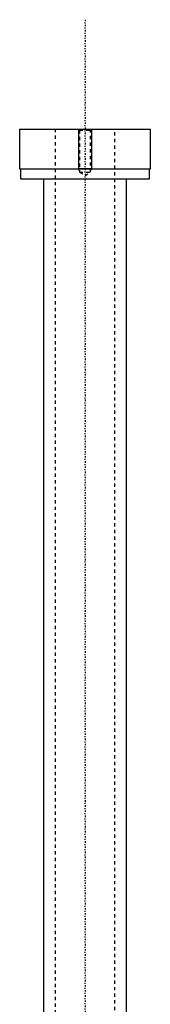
# Model space of a CAD drawing. Extents: x -906 to 156, y -92 to 634.
# Tile 4 of 5: x -870 to -830, y 336 to 634. Entities that reach past the tile are written whole.
import ezdxf

# ---------------------------------------------------------------- set-up
doc = ezdxf.new("R2010")
doc.units = 0
doc.linetypes.add('CENTER', pattern=[1.5, 0.45, -0.5, 0.05, -0.5])
doc.linetypes.add('DASHED', pattern=[2, 1, -1])
for name, color, linetype in [('AM_0', 7, 'CONTINUOUS'), ('AM_10', 7, 'CONTINUOUS'), ('AM_3', 7, 'DASHED'), ('AM_7', 7, 'CENTER')]:
    doc.layers.add(name, color=color, linetype=linetype)

msp = doc.modelspace()

# ---------------------------------------------------------------- linework, layer by layer
at = {"layer": 'AM_0', "color": 7, "linetype": 'CONTINUOUS'}
for p, q in [((-869.75, 600.5), (-869.75, 588.5)), ((-869.75, 600.5), (-830.25, 600.5)), ((-830.25, 588.5), (-830.25, 600.5)), ((-869.75, 588.5), (-830.25, 588.5)), ((-869.5, 588.5), (-869.5, 585.5)), ((-830.5, 585.5), (-830.5, 588.5)), ((-869.5, 585.5), (-830.5, 585.5)), ((-862.5, 585.5), (-862.5, 222.5)), ((-837.5, 222.5), (-837.5, 585.5))]:
    msp.add_line(p, q, dxfattribs=at)
at = {"layer": 'AM_10', "color": 7, "linetype": 'CONTINUOUS'}
for p, q in [((-852, 600.5), (-852, 588.5)), ((-848, 600.5), (-848, 588.5)), ((-848, 588.5), (-852, 588.5)), ((-851.62, 587.84), (-852, 588.5)), ((-848.38, 587.84), (-848, 588.5))]:
    msp.add_line(p, q, dxfattribs=at)
at = {"layer": 'AM_3', "color": 6, "linetype": 'DASHED'}
for p, q in [((-859, 600.5), (-859, -59.5)), ((-852, 600.5), (-851.62, 600.12)), ((-848.38, 600.12), (-848, 600.5)), ((-841, -59.5), (-841, 600.5)), ((-851.62, 600.12), (-851.62, 587.44)), ((-851.62, 600.12), (-848.38, 600.12)), ((-848.38, 587.44), (-848.38, 600.12)), ((-851.62, 587.44), (-850, 586.5)), ((-851.62, 587.44), (-848.38, 587.44)), ((-850, 586.5), (-848.38, 587.44))]:
    msp.add_line(p, q, dxfattribs=at)
at = {"layer": 'AM_7', "color": 4, "linetype": 'CENTER'}
msp.add_line((-850, 633.5), (-850, -92.5), dxfattribs=at)

doc.saveas('drawing.dxf')
